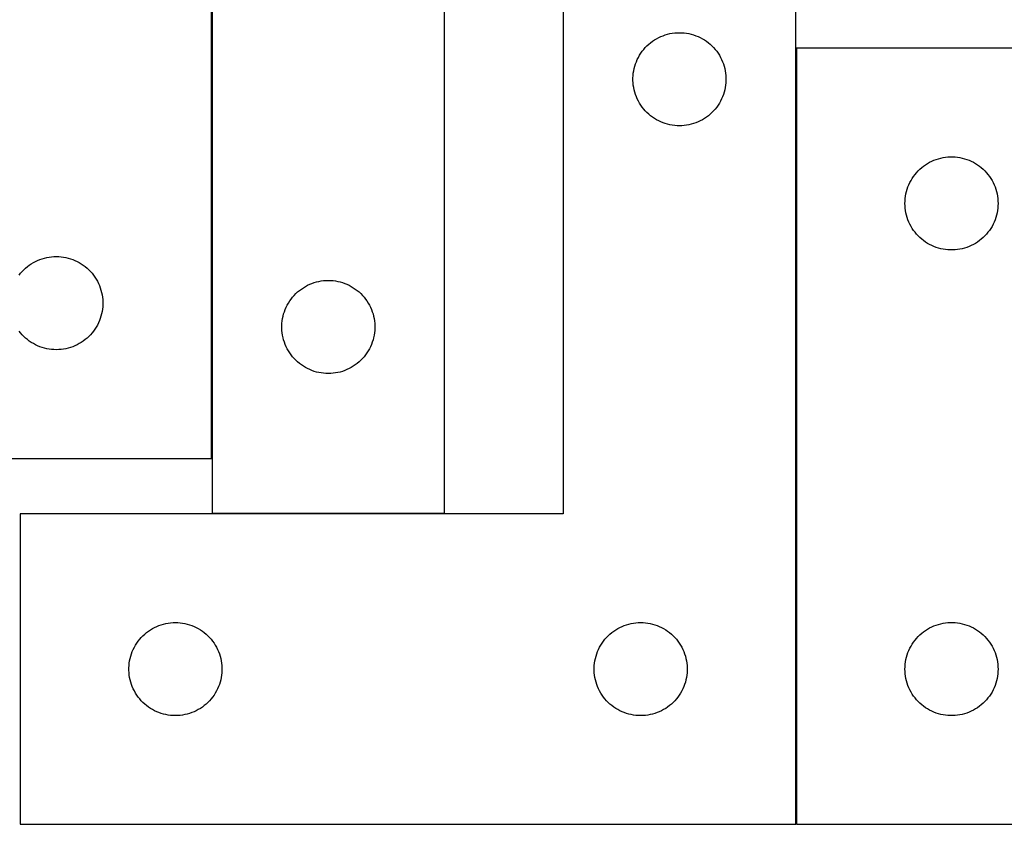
# Model space of a CAD drawing. Header units: millimetres. Extents: x 7 to 1493, y 7 to 438.
# Tile 4 of 6: x 879 to 1197, y 7 to 266. Entities that reach past the tile are written whole.
import ezdxf

# ---------------------------------------------------------------- set-up
doc = ezdxf.new("R2010")
doc.units = ezdxf.units.MM
doc.layers.add('COMMON', color=5, linetype='CONTINUOUS', true_color=0x0000ff)
doc.layers.add('CUT', color=7, linetype='CONTINUOUS', true_color=0x000000)

msp = doc.modelspace()

# ---------------------------------------------------------------- linework, layer by layer
at = {"layer": 'COMMON'}
for p, q in [((941.278071, 124.422915), (941.278071, 406.738149)), ((1129.679478, 256.538148), (1129.679478, 6.538148)), ((1016.378071, 106.638149), (941.378071, 106.638149))]:
    msp.add_line(p, q, dxfattribs=at)
at = {"layer": 'CUT'}
for p, q in [((941.17807, 124.422915), (941.17807, 424.422915)), ((941.378071, 406.738149), (941.378071, 106.738149)), ((1016.378071, 106.738149), (1016.378071, 306.738149)), ((1054.579478, 306.538148), (1054.579478, 106.538148)), ((1129.579478, 6.538148), (1129.579478, 306.538148)), ((1086.07267, 260.282901), (1086.788197, 260.5739)), ((1086.788197, 260.5739), (1087.517756, 260.827678)), ((1087.517756, 260.827678), (1088.259411, 261.043564)), ((1088.259411, 261.043564), (1089.011197, 261.220983)), ((1089.011197, 261.220983), (1089.771119, 261.359466)), ((1089.771119, 261.359466), (1090.537163, 261.458646)), ((1090.537163, 261.458646), (1091.307297, 261.518259)), ((1091.307297, 261.518259), (1092.079478, 261.538148)), ((1092.079478, 261.538148), (1092.851659, 261.518259)), ((1092.851659, 261.518259), (1093.621793, 261.458646)), ((1093.621793, 261.458646), (1094.387837, 261.359466)), ((1094.387837, 261.359466), (1095.147759, 261.220983)), ((1095.147759, 261.220983), (1095.899545, 261.043564)), ((1095.899545, 261.043564), (1096.641201, 260.827678)), ((1096.641201, 260.827678), (1097.370759, 260.5739)), ((1097.370759, 260.5739), (1098.086287, 260.282901)), ((1081.071198, 256.727248), (1081.610316, 257.280431)), ((1081.610316, 257.280431), (1082.177196, 257.805127)), ((1082.177196, 257.805127), (1082.770336, 258.299945)), ((1082.770336, 258.299945), (1083.388162, 258.763573)), ((1083.388162, 258.763573), (1084.029035, 259.194781)), ((1084.029035, 259.194781), (1084.691257, 259.592426)), ((1084.691257, 259.592426), (1085.373071, 259.955454)), ((1085.373071, 259.955454), (1086.07267, 260.282901)), ((1098.086287, 260.282901), (1098.785885, 259.955454)), ((1098.785885, 259.955454), (1099.467699, 259.592426)), ((1099.467699, 259.592426), (1100.129921, 259.194781)), ((1100.129921, 259.194781), (1100.770795, 258.763573)), ((1100.770795, 258.763573), (1101.38862, 258.299945)), ((1101.38862, 258.299945), (1101.98176, 257.805127)), ((1101.98176, 257.805127), (1102.54864, 257.280431)), ((1102.54864, 257.280431), (1103.087759, 256.727248)), ((1078.839296, 253.587799), (1079.219759, 254.26004)), ((1079.219759, 254.26004), (1079.634323, 254.911804)), ((1079.634323, 254.911804), (1080.081889, 255.541362)), ((1080.081889, 255.541362), (1080.561271, 256.147045)), ((1080.561271, 256.147045), (1081.071198, 256.727248)), ((1103.087759, 256.727248), (1103.597685, 256.147045)), ((1103.597685, 256.147045), (1104.077067, 255.541362)), ((1104.077067, 255.541362), (1104.524633, 254.911804)), ((1104.524633, 254.911804), (1104.939198, 254.26004)), ((1104.939198, 254.26004), (1105.31966, 253.587799)), ((1229.779479, 256.538148), (1129.779479, 256.538148)), ((1129.779479, 256.538148), (1129.779479, 6.538148)), ((1077.67723, 250.730432), (1077.91214, 251.466283)), ((1077.91214, 251.466283), (1078.184619, 252.189066)), ((1078.184619, 252.189066), (1078.493944, 252.896864)), ((1078.493944, 252.896864), (1078.839296, 253.587799)), ((1105.31966, 253.587799), (1105.665012, 252.896864)), ((1105.665012, 252.896864), (1105.974338, 252.189066)), ((1105.974338, 252.189066), (1106.246817, 251.466283)), ((1106.246817, 251.466283), (1106.481726, 250.730432)), ((1077.084451, 246.924366), (1077.124215, 247.69578)), ((1077.124215, 247.69578), (1077.203638, 248.464123)), ((1077.203638, 248.464123), (1077.322509, 249.227359)), ((1077.322509, 249.227359), (1077.480512, 249.983464)), ((1077.480512, 249.983464), (1077.67723, 250.730432)), ((1106.481726, 250.730432), (1106.678444, 249.983464)), ((1106.678444, 249.983464), (1106.836447, 249.227359)), ((1106.836447, 249.227359), (1106.955318, 248.464123)), ((1106.955318, 248.464123), (1107.034741, 247.69578)), ((1107.034741, 247.69578), (1107.074505, 246.924366)), ((1077.084451, 246.151929), (1077.084451, 246.924366)), ((1077.124215, 245.380516), (1077.084451, 246.151929)), ((1077.203638, 244.612172), (1077.124215, 245.380516)), ((1077.322509, 243.848936), (1077.203638, 244.612172)), ((1106.955318, 244.612172), (1106.836447, 243.848936)), ((1107.034741, 245.380516), (1106.955318, 244.612172)), ((1107.074505, 246.151929), (1107.034741, 245.380516)), ((1107.074505, 246.924366), (1107.074505, 246.151929)), ((1077.480512, 243.092832), (1077.322509, 243.848936)), ((1077.67723, 242.345863), (1077.480512, 243.092832)), ((1077.91214, 241.610012), (1077.67723, 242.345863)), ((1078.184619, 240.887229), (1077.91214, 241.610012)), ((1106.246817, 241.610012), (1105.974338, 240.887229)), ((1106.481726, 242.345863), (1106.246817, 241.610012)), ((1106.678444, 243.092832), (1106.481726, 242.345863)), ((1106.836447, 243.848936), (1106.678444, 243.092832)), ((1078.493944, 240.179432), (1078.184619, 240.887229)), ((1078.839296, 239.488497), (1078.493944, 240.179432)), ((1079.219759, 238.816256), (1078.839296, 239.488497)), ((1079.634323, 238.164492), (1079.219759, 238.816256)), ((1080.081889, 237.534933), (1079.634323, 238.164492)), ((1104.524633, 238.164492), (1104.077067, 237.534933)), ((1104.939198, 238.816256), (1104.524633, 238.164492)), ((1105.31966, 239.488497), (1104.939198, 238.816256)), ((1105.665012, 240.179432), (1105.31966, 239.488497)), ((1105.974338, 240.887229), (1105.665012, 240.179432)), ((1080.561271, 236.92925), (1080.081889, 237.534933)), ((1081.071198, 236.349048), (1080.561271, 236.92925)), ((1081.610316, 235.795865), (1081.071198, 236.349048)), ((1082.177196, 235.271169), (1081.610316, 235.795865)), ((1082.770336, 234.776351), (1082.177196, 235.271169)), ((1101.98176, 235.271169), (1101.38862, 234.776351)), ((1102.54864, 235.795865), (1101.98176, 235.271169)), ((1103.087759, 236.349048), (1102.54864, 235.795865)), ((1103.597685, 236.92925), (1103.087759, 236.349048)), ((1104.077067, 237.534933), (1103.597685, 236.92925)), ((1083.388162, 234.312723), (1082.770336, 234.776351)), ((1084.029035, 233.881514), (1083.388162, 234.312723)), ((1084.691257, 233.483869), (1084.029035, 233.881514)), ((1085.373071, 233.120841), (1084.691257, 233.483869)), ((1086.07267, 232.793394), (1085.373071, 233.120841)), ((1086.788197, 232.502395), (1086.07267, 232.793394)), ((1087.517756, 232.248617), (1086.788197, 232.502395)), ((1088.259411, 232.032732), (1087.517756, 232.248617)), ((1089.011197, 231.855312), (1088.259411, 232.032732)), ((1089.771119, 231.716829), (1089.011197, 231.855312)), ((1090.537163, 231.61765), (1089.771119, 231.716829)), ((1094.387837, 231.716829), (1093.621793, 231.61765)), ((1095.147759, 231.855312), (1094.387837, 231.716829)), ((1095.899545, 232.032732), (1095.147759, 231.855312)), ((1096.641201, 232.248617), (1095.899545, 232.032732)), ((1097.370759, 232.502395), (1096.641201, 232.248617)), ((1098.086287, 232.793394), (1097.370759, 232.502395)), ((1098.785885, 233.120841), (1098.086287, 232.793394)), ((1099.467699, 233.483869), (1098.785885, 233.120841)), ((1100.129921, 233.881514), (1099.467699, 233.483869)), ((1100.770795, 234.312723), (1100.129921, 233.881514)), ((1101.38862, 234.776351), (1100.770795, 234.312723)), ((1091.307297, 231.558036), (1090.537163, 231.61765)), ((1092.079478, 231.538148), (1091.307297, 231.558036)), ((1092.851659, 231.558036), (1092.079478, 231.538148)), ((1093.621793, 231.61765), (1092.851659, 231.558036)), ((1171.405823, 218.983303), (1172.057587, 219.397867)), ((1172.057587, 219.397867), (1172.729828, 219.77833)), ((1172.729828, 219.77833), (1173.420763, 220.123682)), ((1173.420763, 220.123682), (1174.128561, 220.433007)), ((1174.128561, 220.433007), (1174.851343, 220.705486)), ((1174.851343, 220.705486), (1175.587195, 220.940396)), ((1175.587195, 220.940396), (1176.334163, 221.137113)), ((1176.334163, 221.137113), (1177.090268, 221.295117)), ((1177.090268, 221.295117), (1177.853504, 221.413988)), ((1177.853504, 221.413988), (1178.621847, 221.493411)), ((1178.621847, 221.493411), (1179.39326, 221.533175)), ((1179.39326, 221.533175), (1180.165698, 221.533175)), ((1180.165698, 221.533175), (1180.937111, 221.493411)), ((1180.937111, 221.493411), (1181.705454, 221.413988)), ((1181.705454, 221.413988), (1182.46869, 221.295117)), ((1182.46869, 221.295117), (1183.224795, 221.137113)), ((1183.224795, 221.137113), (1183.971764, 220.940396)), ((1183.971764, 220.940396), (1184.707615, 220.705486)), ((1184.707615, 220.705486), (1185.430397, 220.433007)), ((1185.430397, 220.433007), (1186.138195, 220.123682)), ((1186.138195, 220.123682), (1186.82913, 219.77833)), ((1186.82913, 219.77833), (1187.501371, 219.397867)), ((1187.501371, 219.397867), (1188.153135, 218.983303)), ((1167.554054, 215.229464), (1168.017682, 215.84729)), ((1168.017682, 215.84729), (1168.5125, 216.44043)), ((1168.5125, 216.44043), (1169.037196, 217.00731)), ((1169.037196, 217.00731), (1169.590379, 217.546428)), ((1169.590379, 217.546428), (1170.170581, 218.056354)), ((1170.170581, 218.056354), (1170.776265, 218.535736)), ((1170.776265, 218.535736), (1171.405823, 218.983303)), ((1188.153135, 218.983303), (1188.782693, 218.535736)), ((1188.782693, 218.535736), (1189.388377, 218.056354)), ((1189.388377, 218.056354), (1189.968579, 217.546428)), ((1189.968579, 217.546428), (1190.521762, 217.00731)), ((1190.521762, 217.00731), (1191.046458, 216.44043)), ((1191.046458, 216.44043), (1191.541276, 215.84729)), ((1191.541276, 215.84729), (1192.004904, 215.229464)), ((1166.034726, 212.544956), (1166.362173, 213.244555)), ((1166.362173, 213.244555), (1166.7252, 213.926369)), ((1166.7252, 213.926369), (1167.122846, 214.588591)), ((1167.122846, 214.588591), (1167.554054, 215.229464)), ((1192.004904, 215.229464), (1192.436112, 214.588591)), ((1192.436112, 214.588591), (1192.833758, 213.926369)), ((1192.833758, 213.926369), (1193.196785, 213.244555)), ((1193.196785, 213.244555), (1193.524233, 212.544956)), ((1164.958161, 208.846506), (1165.096644, 209.606429)), ((1165.096644, 209.606429), (1165.274063, 210.358214)), ((1165.274063, 210.358214), (1165.489948, 211.09987)), ((1165.489948, 211.09987), (1165.743727, 211.829429)), ((1165.743727, 211.829429), (1166.034726, 212.544956)), ((1193.524233, 212.544956), (1193.815231, 211.829429)), ((1193.815231, 211.829429), (1194.06901, 211.09987)), ((1194.06901, 211.09987), (1194.284895, 210.358214)), ((1194.284895, 210.358214), (1194.462314, 209.606429)), ((1194.462314, 209.606429), (1194.600798, 208.846506)), ((1164.779479, 206.538148), (1164.799368, 207.310329)), ((1164.799368, 205.765966), (1164.779479, 206.538148)), ((1164.799368, 207.310329), (1164.858981, 208.080463)), ((1164.858981, 208.080463), (1164.958161, 208.846506)), ((1194.600798, 208.846506), (1194.699977, 208.080463)), ((1194.699977, 208.080463), (1194.75959, 207.310329)), ((1194.75959, 207.310329), (1194.779479, 206.538148)), ((1194.779479, 206.538148), (1194.75959, 205.765966)), ((1164.858981, 204.995833), (1164.799368, 205.765966)), ((1164.958161, 204.229789), (1164.858981, 204.995833)), ((1165.096644, 203.469867), (1164.958161, 204.229789)), ((1165.274063, 202.718081), (1165.096644, 203.469867)), ((1194.462314, 203.469867), (1194.284895, 202.718081)), ((1194.600798, 204.229789), (1194.462314, 203.469867)), ((1194.699977, 204.995833), (1194.600798, 204.229789)), ((1194.75959, 205.765966), (1194.699977, 204.995833)), ((1165.489948, 201.976425), (1165.274063, 202.718081)), ((1165.743727, 201.246866), (1165.489948, 201.976425)), ((1166.034726, 200.531339), (1165.743727, 201.246866)), ((1166.362173, 199.831741), (1166.034726, 200.531339)), ((1193.524233, 200.531339), (1193.196785, 199.831741)), ((1193.815231, 201.246866), (1193.524233, 200.531339)), ((1194.06901, 201.976425), (1193.815231, 201.246866)), ((1194.284895, 202.718081), (1194.06901, 201.976425)), ((1166.7252, 199.149927), (1166.362173, 199.831741)), ((1167.122846, 198.487705), (1166.7252, 199.149927)), ((1167.554054, 197.846831), (1167.122846, 198.487705)), ((1168.017682, 197.229005), (1167.554054, 197.846831)), ((1168.5125, 196.635866), (1168.017682, 197.229005)), ((1191.541276, 197.229005), (1191.046458, 196.635866)), ((1192.004904, 197.846831), (1191.541276, 197.229005)), ((1192.436112, 198.487705), (1192.004904, 197.846831)), ((1192.833758, 199.149927), (1192.436112, 198.487705)), ((1193.196785, 199.831741), (1192.833758, 199.149927)), ((1169.037196, 196.068985), (1168.5125, 196.635866)), ((1169.590379, 195.529867), (1169.037196, 196.068985)), ((1170.170581, 195.019941), (1169.590379, 195.529867)), ((1170.776265, 194.540559), (1170.170581, 195.019941)), ((1171.405823, 194.092992), (1170.776265, 194.540559)), ((1172.057587, 193.678428), (1171.405823, 194.092992)), ((1172.729828, 193.297966), (1172.057587, 193.678428)), ((1187.501371, 193.678428), (1186.82913, 193.297966)), ((1188.153135, 194.092992), (1187.501371, 193.678428)), ((1188.782693, 194.540559), (1188.153135, 194.092992)), ((1189.388377, 195.019941), (1188.782693, 194.540559)), ((1189.968579, 195.529867), (1189.388377, 195.019941)), ((1190.521762, 196.068985), (1189.968579, 195.529867)), ((1191.046458, 196.635866), (1190.521762, 196.068985)), ((1173.420763, 192.952614), (1172.729828, 193.297966)), ((1174.128561, 192.643288), (1173.420763, 192.952614)), ((1174.851343, 192.370809), (1174.128561, 192.643288)), ((1175.587195, 192.1359), (1174.851343, 192.370809)), ((1176.334163, 191.939182), (1175.587195, 192.1359)), ((1177.090268, 191.781178), (1176.334163, 191.939182)), ((1177.853504, 191.662308), (1177.090268, 191.781178)), ((1178.621847, 191.582885), (1177.853504, 191.662308)), ((1179.39326, 191.543121), (1178.621847, 191.582885)), ((1180.165698, 191.543121), (1179.39326, 191.543121)), ((1180.937111, 191.582885), (1180.165698, 191.543121)), ((1181.705454, 191.662308), (1180.937111, 191.582885)), ((1182.46869, 191.781178), (1181.705454, 191.662308)), ((1183.224795, 191.939182), (1182.46869, 191.781178)), ((1183.971764, 192.1359), (1183.224795, 191.939182)), ((1184.707615, 192.370809), (1183.971764, 192.1359)), ((1185.430397, 192.643288), (1184.707615, 192.370809)), ((1186.138195, 192.952614), (1185.430397, 192.643288)), ((1186.82913, 193.297966), (1186.138195, 192.952614)), ((883.127627, 187.079548), (883.789849, 187.477193)), ((883.789849, 187.477193), (884.471663, 187.840221)), ((884.471663, 187.840221), (885.171261, 188.167668)), ((885.171261, 188.167668), (885.886789, 188.458667)), ((885.886789, 188.458667), (886.616348, 188.712445)), ((886.616348, 188.712445), (887.358003, 188.92833)), ((887.358003, 188.92833), (888.109789, 189.10575)), ((888.109789, 189.10575), (888.869711, 189.244233)), ((888.869711, 189.244233), (889.635755, 189.343413)), ((889.635755, 189.343413), (890.405889, 189.403026)), ((890.405889, 189.403026), (891.17807, 189.422915)), ((891.17807, 189.422915), (891.950251, 189.403026)), ((891.950251, 189.403026), (892.720385, 189.343413)), ((892.720385, 189.343413), (893.486429, 189.244233)), ((893.486429, 189.244233), (894.246351, 189.10575)), ((894.246351, 189.10575), (894.998137, 188.92833)), ((894.998137, 188.92833), (895.739792, 188.712445)), ((895.739792, 188.712445), (896.469351, 188.458667)), ((896.469351, 188.458667), (897.184879, 188.167668)), ((897.184879, 188.167668), (897.884477, 187.840221)), ((897.884477, 187.840221), (898.566291, 187.477193)), ((898.566291, 187.477193), (899.228513, 187.079548)), ((879.659863, 184.031812), (880.16979, 184.612015)), ((880.16979, 184.612015), (880.708908, 185.165197)), ((880.708908, 185.165197), (881.275788, 185.689894)), ((881.275788, 185.689894), (881.868928, 186.184712)), ((881.868928, 186.184712), (882.486754, 186.64834)), ((882.486754, 186.64834), (883.127627, 187.079548)), ((899.228513, 187.079548), (899.869386, 186.64834)), ((899.869386, 186.64834), (900.487212, 186.184712)), ((900.487212, 186.184712), (901.080352, 185.689894)), ((901.080352, 185.689894), (901.647232, 185.165197)), ((901.647232, 185.165197), (902.18635, 184.612015)), ((902.18635, 184.612015), (902.696277, 184.031812)), ((879.180481, 183.426129), (879.659863, 184.031812)), ((902.696277, 184.031812), (903.175659, 183.426129)), ((903.175659, 183.426129), (903.623225, 182.79657)), ((903.623225, 182.79657), (904.037789, 182.144807)), ((904.037789, 182.144807), (904.418252, 181.472566)), ((904.418252, 181.472566), (904.763604, 180.78163)), ((973.58679, 180.773901), (974.316349, 181.027679)), ((974.316349, 181.027679), (975.058004, 181.243565)), ((975.058004, 181.243565), (975.80979, 181.420984)), ((975.80979, 181.420984), (976.569712, 181.559467)), ((976.569712, 181.559467), (977.335756, 181.658647)), ((977.335756, 181.658647), (978.10589, 181.71826)), ((978.10589, 181.71826), (978.878071, 181.738149)), ((978.878071, 181.738149), (979.650252, 181.71826)), ((979.650252, 181.71826), (980.420386, 181.658647)), ((980.420386, 181.658647), (981.18643, 181.559467)), ((981.18643, 181.559467), (981.946352, 181.420984)), ((981.946352, 181.420984), (982.698138, 181.243565)), ((982.698138, 181.243565), (983.439793, 181.027679)), ((983.439793, 181.027679), (984.169352, 180.773901)), ((904.763604, 180.78163), (905.07293, 180.073833)), ((905.07293, 180.073833), (905.345408, 179.35105)), ((905.345408, 179.35105), (905.580318, 178.615199)), ((905.580318, 178.615199), (905.777036, 177.868231)), ((905.777036, 177.868231), (905.935039, 177.112126)), ((968.408909, 177.480432), (968.975789, 178.005128)), ((968.975789, 178.005128), (969.568929, 178.499946)), ((969.568929, 178.499946), (970.186755, 178.963574)), ((970.186755, 178.963574), (970.827628, 179.394782)), ((970.827628, 179.394782), (971.48985, 179.792427)), ((971.48985, 179.792427), (972.171664, 180.155455)), ((972.171664, 180.155455), (972.871262, 180.482902)), ((972.871262, 180.482902), (973.58679, 180.773901)), ((984.169352, 180.773901), (984.88488, 180.482902)), ((984.88488, 180.482902), (985.584478, 180.155455)), ((985.584478, 180.155455), (986.266292, 179.792427)), ((986.266292, 179.792427), (986.928514, 179.394782)), ((986.928514, 179.394782), (987.569387, 178.963574)), ((987.569387, 178.963574), (988.187213, 178.499946)), ((988.187213, 178.499946), (988.780353, 178.005128)), ((988.780353, 178.005128), (989.347233, 177.480432)), ((905.935039, 177.112126), (906.05391, 176.34889)), ((906.05391, 176.34889), (906.133333, 175.580547)), ((906.133333, 175.580547), (906.173097, 174.809133)), ((906.173097, 174.809133), (906.173097, 174.036696)), ((966.018352, 174.460041), (966.432916, 175.111805)), ((966.432916, 175.111805), (966.880482, 175.741363)), ((966.880482, 175.741363), (967.359864, 176.347046)), ((967.359864, 176.347046), (967.869791, 176.927249)), ((967.869791, 176.927249), (968.408909, 177.480432)), ((989.347233, 177.480432), (989.886351, 176.927249)), ((989.886351, 176.927249), (990.396278, 176.347046)), ((990.396278, 176.347046), (990.87566, 175.741363)), ((990.87566, 175.741363), (991.323226, 175.111805)), ((991.323226, 175.111805), (991.73779, 174.460041)), ((905.935039, 171.733703), (905.777036, 170.977598)), ((906.05391, 172.496939), (905.935039, 171.733703)), ((906.133333, 173.265283), (906.05391, 172.496939)), ((906.173097, 174.036696), (906.133333, 173.265283)), ((964.475823, 170.930433), (964.710733, 171.666284)), ((964.710733, 171.666284), (964.983211, 172.389067)), ((964.983211, 172.389067), (965.292537, 173.096865)), ((965.292537, 173.096865), (965.637889, 173.7878)), ((965.637889, 173.7878), (966.018352, 174.460041)), ((991.73779, 174.460041), (992.118253, 173.7878)), ((992.118253, 173.7878), (992.463605, 173.096865)), ((992.463605, 173.096865), (992.772931, 172.389067)), ((992.772931, 172.389067), (993.045409, 171.666284)), ((993.045409, 171.666284), (993.280319, 170.930433)), ((905.07293, 168.771996), (904.763604, 168.064199)), ((905.345408, 169.494779), (905.07293, 168.771996)), ((905.580318, 170.23063), (905.345408, 169.494779)), ((905.777036, 170.977598), (905.580318, 170.23063)), ((963.922808, 167.895781), (964.002231, 168.664124)), ((964.002231, 168.664124), (964.121102, 169.42736)), ((964.121102, 169.42736), (964.279105, 170.183465)), ((964.279105, 170.183465), (964.475823, 170.930433)), ((993.280319, 170.930433), (993.477037, 170.183465)), ((993.477037, 170.183465), (993.63504, 169.42736)), ((993.63504, 169.42736), (993.753911, 168.664124)), ((993.753911, 168.664124), (993.833334, 167.895781)), ((879.659863, 164.814017), (879.180481, 165.4197)), ((903.175659, 165.4197), (902.696277, 164.814017)), ((903.623225, 166.049259), (903.175659, 165.4197)), ((904.037789, 166.701023), (903.623225, 166.049259)), ((904.418252, 167.373263), (904.037789, 166.701023)), ((904.763604, 168.064199), (904.418252, 167.373263)), ((963.883044, 167.124367), (963.922808, 167.895781)), ((963.883044, 166.35193), (963.883044, 167.124367)), ((963.922808, 165.580517), (963.883044, 166.35193)), ((964.002231, 164.812173), (963.922808, 165.580517)), ((993.833334, 165.580517), (993.753911, 164.812173)), ((993.833334, 167.895781), (993.873098, 167.124367)), ((993.873098, 166.35193), (993.833334, 165.580517)), ((993.873098, 167.124367), (993.873098, 166.35193)), ((880.16979, 164.233815), (879.659863, 164.814017)), ((880.708908, 163.680632), (880.16979, 164.233815)), ((881.275788, 163.155936), (880.708908, 163.680632)), ((881.868928, 162.661117), (881.275788, 163.155936)), ((882.486754, 162.19749), (881.868928, 162.661117)), ((883.127627, 161.766281), (882.486754, 162.19749)), ((899.869386, 162.19749), (899.228513, 161.766281)), ((900.487212, 162.661117), (899.869386, 162.19749)), ((901.080352, 163.155936), (900.487212, 162.661117)), ((901.647232, 163.680632), (901.080352, 163.155936)), ((902.18635, 164.233815), (901.647232, 163.680632)), ((902.696277, 164.814017), (902.18635, 164.233815)), ((964.121102, 164.048937), (964.002231, 164.812173)), ((964.279105, 163.292833), (964.121102, 164.048937)), ((964.475823, 162.545864), (964.279105, 163.292833)), ((964.710733, 161.810013), (964.475823, 162.545864)), ((993.280319, 162.545864), (993.045409, 161.810013)), ((993.477037, 163.292833), (993.280319, 162.545864)), ((993.63504, 164.048937), (993.477037, 163.292833)), ((993.753911, 164.812173), (993.63504, 164.048937)), ((883.789849, 161.368636), (883.127627, 161.766281)), ((884.471663, 161.005608), (883.789849, 161.368636)), ((885.171261, 160.678161), (884.471663, 161.005608)), ((885.886789, 160.387162), (885.171261, 160.678161)), ((886.616348, 160.133384), (885.886789, 160.387162)), ((887.358003, 159.917499), (886.616348, 160.133384)), ((888.109789, 159.740079), (887.358003, 159.917499)), ((888.869711, 159.601596), (888.109789, 159.740079)), ((889.635755, 159.502416), (888.869711, 159.601596)), ((890.405889, 159.442803), (889.635755, 159.502416)), ((891.17807, 159.422915), (890.405889, 159.442803)), ((891.950251, 159.442803), (891.17807, 159.422915)), ((892.720385, 159.502416), (891.950251, 159.442803)), ((893.486429, 159.601596), (892.720385, 159.502416)), ((894.246351, 159.740079), (893.486429, 159.601596)), ((894.998137, 159.917499), (894.246351, 159.740079)), ((895.739792, 160.133384), (894.998137, 159.917499)), ((896.469351, 160.387162), (895.739792, 160.133384)), ((897.184879, 160.678161), (896.469351, 160.387162)), ((897.884477, 161.005608), (897.184879, 160.678161)), ((898.566291, 161.368636), (897.884477, 161.005608)), ((899.228513, 161.766281), (898.566291, 161.368636)), ((964.983211, 161.08723), (964.710733, 161.810013)), ((965.292537, 160.379433), (964.983211, 161.08723)), ((965.637889, 159.688498), (965.292537, 160.379433)), ((966.018352, 159.016257), (965.637889, 159.688498)), ((966.432916, 158.364493), (966.018352, 159.016257)), ((991.73779, 159.016257), (991.323226, 158.364493)), ((992.118253, 159.688498), (991.73779, 159.016257)), ((992.463605, 160.379433), (992.118253, 159.688498)), ((992.772931, 161.08723), (992.463605, 160.379433)), ((993.045409, 161.810013), (992.772931, 161.08723)), ((966.880482, 157.734934), (966.432916, 158.364493)), ((967.359864, 157.129251), (966.880482, 157.734934)), ((967.869791, 156.549049), (967.359864, 157.129251)), ((968.408909, 155.995866), (967.869791, 156.549049)), ((968.975789, 155.47117), (968.408909, 155.995866)), ((989.347233, 155.995866), (988.780353, 155.47117)), ((989.886351, 156.549049), (989.347233, 155.995866)), ((990.396278, 157.129251), (989.886351, 156.549049)), ((990.87566, 157.734934), (990.396278, 157.129251)), ((991.323226, 158.364493), (990.87566, 157.734934)), ((969.568929, 154.976352), (968.975789, 155.47117)), ((970.186755, 154.512724), (969.568929, 154.976352)), ((970.827628, 154.081515), (970.186755, 154.512724)), ((971.48985, 153.68387), (970.827628, 154.081515)), ((972.171664, 153.320842), (971.48985, 153.68387)), ((972.871262, 152.993395), (972.171664, 153.320842)), ((973.58679, 152.702396), (972.871262, 152.993395)), ((974.316349, 152.448618), (973.58679, 152.702396)), ((975.058004, 152.232733), (974.316349, 152.448618)), ((983.439793, 152.448618), (982.698138, 152.232733)), ((984.169352, 152.702396), (983.439793, 152.448618)), ((984.88488, 152.993395), (984.169352, 152.702396)), ((985.584478, 153.320842), (984.88488, 152.993395)), ((986.266292, 153.68387), (985.584478, 153.320842)), ((986.928514, 154.081515), (986.266292, 153.68387)), ((987.569387, 154.512724), (986.928514, 154.081515)), ((988.187213, 154.976352), (987.569387, 154.512724)), ((988.780353, 155.47117), (988.187213, 154.976352)), ((975.80979, 152.055313), (975.058004, 152.232733)), ((976.569712, 151.91683), (975.80979, 152.055313)), ((977.335756, 151.817651), (976.569712, 151.91683)), ((978.10589, 151.758037), (977.335756, 151.817651)), ((978.878071, 151.738149), (978.10589, 151.758037)), ((979.650252, 151.758037), (978.878071, 151.738149)), ((980.420386, 151.817651), (979.650252, 151.758037)), ((981.18643, 151.91683), (980.420386, 151.817651)), ((981.946352, 152.055313), (981.18643, 151.91683)), ((982.698138, 152.232733), (981.946352, 152.055313)), ((691.17807, 124.422915), (941.17807, 124.422915)), ((1054.579478, 106.538148), (879.579478, 106.538148)), ((879.579478, 106.538148), (879.579478, 6.538148)), ((941.378071, 106.738149), (1016.378071, 106.738149)), ((922.191257, 69.592426), (922.873071, 69.955454)), ((922.873071, 69.955454), (923.57267, 70.282901)), ((923.57267, 70.282901), (924.288197, 70.5739)), ((924.288197, 70.5739), (925.017756, 70.827678)), ((925.017756, 70.827678), (925.759411, 71.043564)), ((925.759411, 71.043564), (926.511197, 71.220983)), ((926.511197, 71.220983), (927.271119, 71.359466)), ((927.271119, 71.359466), (928.037163, 71.458646)), ((928.037163, 71.458646), (928.807297, 71.518259)), ((928.807297, 71.518259), (929.579478, 71.538148)), ((929.579478, 71.538148), (930.351659, 71.518259)), ((930.351659, 71.518259), (931.121793, 71.458646)), ((931.121793, 71.458646), (931.887837, 71.359466)), ((931.887837, 71.359466), (932.647759, 71.220983)), ((932.647759, 71.220983), (933.399545, 71.043564)), ((933.399545, 71.043564), (934.141201, 70.827678)), ((934.141201, 70.827678), (934.870759, 70.5739)), ((934.870759, 70.5739), (935.586287, 70.282901)), ((935.586287, 70.282901), (936.285885, 69.955454)), ((936.285885, 69.955454), (936.967699, 69.592426)), ((1072.191257, 69.592426), (1072.873071, 69.955454)), ((1072.873071, 69.955454), (1073.57267, 70.282901)), ((1073.57267, 70.282901), (1074.288197, 70.5739)), ((1074.288197, 70.5739), (1075.017756, 70.827678)), ((1075.017756, 70.827678), (1075.759411, 71.043564)), ((1075.759411, 71.043564), (1076.511197, 71.220983)), ((1076.511197, 71.220983), (1077.271119, 71.359466)), ((1077.271119, 71.359466), (1078.037163, 71.458646)), ((1078.037163, 71.458646), (1078.807297, 71.518259)), ((1078.807297, 71.518259), (1079.579478, 71.538148)), ((1079.579478, 71.538148), (1080.351659, 71.518259)), ((1080.351659, 71.518259), (1081.121793, 71.458646)), ((1081.121793, 71.458646), (1081.887837, 71.359466)), ((1081.887837, 71.359466), (1082.647759, 71.220983)), ((1082.647759, 71.220983), (1083.399545, 71.043564)), ((1083.399545, 71.043564), (1084.141201, 70.827678)), ((1084.141201, 70.827678), (1084.870759, 70.5739)), ((1084.870759, 70.5739), (1085.586287, 70.282901)), ((1085.586287, 70.282901), (1086.285885, 69.955454)), ((1086.285885, 69.955454), (1086.967699, 69.592426)), ((1172.729828, 69.77833), (1173.420763, 70.123682)), ((1173.420763, 70.123682), (1174.128561, 70.433007)), ((1174.128561, 70.433007), (1174.851343, 70.705486)), ((1174.851343, 70.705486), (1175.587195, 70.940396)), ((1175.587195, 70.940396), (1176.334163, 71.137113)), ((1176.334163, 71.137113), (1177.090268, 71.295117)), ((1177.090268, 71.295117), (1177.853504, 71.413988)), ((1177.853504, 71.413988), (1178.621847, 71.493411)), ((1178.621847, 71.493411), (1179.39326, 71.533175)), ((1179.39326, 71.533175), (1180.165698, 71.533175)), ((1180.165698, 71.533175), (1180.937111, 71.493411)), ((1180.937111, 71.493411), (1181.705454, 71.413988)), ((1181.705454, 71.413988), (1182.46869, 71.295117)), ((1182.46869, 71.295117), (1183.224795, 71.137113)), ((1183.224795, 71.137113), (1183.971764, 70.940396)), ((1183.971764, 70.940396), (1184.707615, 70.705486)), ((1184.707615, 70.705486), (1185.430397, 70.433007)), ((1185.430397, 70.433007), (1186.138195, 70.123682)), ((1186.138195, 70.123682), (1186.82913, 69.77833)), ((918.061271, 66.147045), (918.571198, 66.727248)), ((918.571198, 66.727248), (919.110316, 67.280431)), ((919.110316, 67.280431), (919.677196, 67.805127)), ((919.677196, 67.805127), (920.270336, 68.299945)), ((920.270336, 68.299945), (920.888162, 68.763573)), ((920.888162, 68.763573), (921.529035, 69.194781)), ((921.529035, 69.194781), (922.191257, 69.592426)), ((936.967699, 69.592426), (937.629921, 69.194781)), ((937.629921, 69.194781), (938.270795, 68.763573)), ((938.270795, 68.763573), (938.88862, 68.299945)), ((938.88862, 68.299945), (939.48176, 67.805127)), ((939.48176, 67.805127), (940.04864, 67.280431)), ((940.04864, 67.280431), (940.587759, 66.727248)), ((940.587759, 66.727248), (941.097685, 66.147045)), ((1068.061271, 66.147045), (1068.571198, 66.727248)), ((1068.571198, 66.727248), (1069.110316, 67.280431)), ((1069.110316, 67.280431), (1069.677196, 67.805127)), ((1069.677196, 67.805127), (1070.270336, 68.299945)), ((1070.270336, 68.299945), (1070.888162, 68.763573)), ((1070.888162, 68.763573), (1071.529035, 69.194781)), ((1071.529035, 69.194781), (1072.191257, 69.592426)), ((1086.967699, 69.592426), (1087.629921, 69.194781)), ((1087.629921, 69.194781), (1088.270795, 68.763573)), ((1088.270795, 68.763573), (1088.88862, 68.299945)), ((1088.88862, 68.299945), (1089.48176, 67.805127)), ((1089.48176, 67.805127), (1090.04864, 67.280431)), ((1090.04864, 67.280431), (1090.587759, 66.727248)), ((1090.587759, 66.727248), (1091.097685, 66.147045)), ((1168.5125, 66.44043), (1169.037196, 67.00731)), ((1169.037196, 67.00731), (1169.590379, 67.546428)), ((1169.590379, 67.546428), (1170.170581, 68.056354)), ((1170.170581, 68.056354), (1170.776265, 68.535736)), ((1170.776265, 68.535736), (1171.405823, 68.983303)), ((1171.405823, 68.983303), (1172.057587, 69.397867)), ((1172.057587, 69.397867), (1172.729828, 69.77833)), ((1186.82913, 69.77833), (1187.501371, 69.397867)), ((1187.501371, 69.397867), (1188.153135, 68.983303)), ((1188.153135, 68.983303), (1188.782693, 68.535736)), ((1188.782693, 68.535736), (1189.388377, 68.056354)), ((1189.388377, 68.056354), (1189.968579, 67.546428)), ((1189.968579, 67.546428), (1190.521762, 67.00731)), ((1190.521762, 67.00731), (1191.046458, 66.44043)), ((915.993944, 62.896864), (916.339296, 63.587799)), ((916.339296, 63.587799), (916.719759, 64.26004)), ((916.719759, 64.26004), (917.134323, 64.911804)), ((917.134323, 64.911804), (917.581889, 65.541362)), ((917.581889, 65.541362), (918.061271, 66.147045)), ((941.097685, 66.147045), (941.577067, 65.541362)), ((941.577067, 65.541362), (942.024633, 64.911804)), ((942.024633, 64.911804), (942.439198, 64.26004)), ((942.439198, 64.26004), (942.81966, 63.587799)), ((942.81966, 63.587799), (943.165012, 62.896864)), ((1065.993944, 62.896864), (1066.339296, 63.587799)), ((1066.339296, 63.587799), (1066.719759, 64.26004)), ((1066.719759, 64.26004), (1067.134323, 64.911804)), ((1067.134323, 64.911804), (1067.581889, 65.541362)), ((1067.581889, 65.541362), (1068.061271, 66.147045)), ((1091.097685, 66.147045), (1091.577067, 65.541362)), ((1091.577067, 65.541362), (1092.024633, 64.911804)), ((1092.024633, 64.911804), (1092.439198, 64.26004)), ((1092.439198, 64.26004), (1092.81966, 63.587799)), ((1092.81966, 63.587799), (1093.165012, 62.896864)), ((1166.362173, 63.244555), (1166.7252, 63.926369)), ((1166.7252, 63.926369), (1167.122846, 64.588591)), ((1167.122846, 64.588591), (1167.554054, 65.229464)), ((1167.554054, 65.229464), (1168.017682, 65.84729)), ((1168.017682, 65.84729), (1168.5125, 66.44043)), ((1191.046458, 66.44043), (1191.541276, 65.84729)), ((1191.541276, 65.84729), (1192.004904, 65.229464)), ((1192.004904, 65.229464), (1192.436112, 64.588591)), ((1192.436112, 64.588591), (1192.833758, 63.926369)), ((1192.833758, 63.926369), (1193.196785, 63.244555)), ((914.980512, 59.983464), (915.17723, 60.730432)), ((915.17723, 60.730432), (915.41214, 61.466283)), ((915.41214, 61.466283), (915.684619, 62.189066)), ((915.684619, 62.189066), (915.993944, 62.896864)), ((943.165012, 62.896864), (943.474338, 62.189066)), ((943.474338, 62.189066), (943.746817, 61.466283)), ((943.746817, 61.466283), (943.981726, 60.730432)), ((943.981726, 60.730432), (944.178444, 59.983464)), ((1064.980512, 59.983464), (1065.17723, 60.730432)), ((1065.17723, 60.730432), (1065.41214, 61.466283)), ((1065.41214, 61.466283), (1065.684619, 62.189066)), ((1065.684619, 62.189066), (1065.993944, 62.896864)), ((1093.165012, 62.896864), (1093.474338, 62.189066)), ((1093.474338, 62.189066), (1093.746817, 61.466283)), ((1093.746817, 61.466283), (1093.981726, 60.730432)), ((1093.981726, 60.730432), (1094.178444, 59.983464)), ((1165.096644, 59.606429), (1165.274063, 60.358214)), ((1165.274063, 60.358214), (1165.489948, 61.09987)), ((1165.489948, 61.09987), (1165.743727, 61.829429)), ((1165.743727, 61.829429), (1166.034726, 62.544956)), ((1166.034726, 62.544956), (1166.362173, 63.244555)), ((1193.196785, 63.244555), (1193.524233, 62.544956)), ((1193.524233, 62.544956), (1193.815231, 61.829429)), ((1193.815231, 61.829429), (1194.06901, 61.09987)), ((1194.06901, 61.09987), (1194.284895, 60.358214)), ((1194.284895, 60.358214), (1194.462314, 59.606429)), ((914.584451, 56.924366), (914.624215, 57.69578)), ((914.624215, 57.69578), (914.703638, 58.464123)), ((914.703638, 58.464123), (914.822509, 59.227359)), ((914.822509, 59.227359), (914.980512, 59.983464)), ((944.178444, 59.983464), (944.336447, 59.227359)), ((944.336447, 59.227359), (944.455318, 58.464123)), ((944.455318, 58.464123), (944.534741, 57.69578)), ((944.534741, 57.69578), (944.574505, 56.924366)), ((1064.584451, 56.924366), (1064.624215, 57.69578)), ((1064.624215, 57.69578), (1064.703638, 58.464123)), ((1064.703638, 58.464123), (1064.822509, 59.227359)), ((1064.822509, 59.227359), (1064.980512, 59.983464)), ((1094.178444, 59.983464), (1094.336447, 59.227359)), ((1094.336447, 59.227359), (1094.455318, 58.464123)), ((1094.455318, 58.464123), (1094.534741, 57.69578)), ((1094.534741, 57.69578), (1094.574505, 56.924366)), ((1164.779479, 56.538148), (1164.799368, 57.310329)), ((1164.799368, 57.310329), (1164.858981, 58.080463)), ((1164.858981, 58.080463), (1164.958161, 58.846506)), ((1164.958161, 58.846506), (1165.096644, 59.606429)), ((1194.462314, 59.606429), (1194.600798, 58.846506)), ((1194.600798, 58.846506), (1194.699977, 58.080463)), ((1194.699977, 58.080463), (1194.75959, 57.310329)), ((1194.75959, 57.310329), (1194.779479, 56.538148)), ((914.584451, 56.151929), (914.584451, 56.924366)), ((914.624215, 55.380516), (914.584451, 56.151929)), ((914.703638, 54.612172), (914.624215, 55.380516)), ((914.822509, 53.848936), (914.703638, 54.612172)), ((944.455318, 54.612172), (944.336447, 53.848936)), ((944.534741, 55.380516), (944.455318, 54.612172)), ((944.574505, 56.151929), (944.534741, 55.380516)), ((944.574505, 56.924366), (944.574505, 56.151929)), ((1064.584451, 56.151929), (1064.584451, 56.924366)), ((1064.624215, 55.380516), (1064.584451, 56.151929)), ((1064.703638, 54.612172), (1064.624215, 55.380516)), ((1064.822509, 53.848936), (1064.703638, 54.612172)), ((1094.455318, 54.612172), (1094.336447, 53.848936)), ((1094.534741, 55.380516), (1094.455318, 54.612172)), ((1094.574505, 56.151929), (1094.534741, 55.380516)), ((1094.574505, 56.924366), (1094.574505, 56.151929)), ((1164.799368, 55.765966), (1164.779479, 56.538148)), ((1164.858981, 54.995833), (1164.799368, 55.765966)), ((1164.958161, 54.229789), (1164.858981, 54.995833)), ((1165.096644, 53.469867), (1164.958161, 54.229789)), ((1194.600798, 54.229789), (1194.462314, 53.469867)), ((1194.699977, 54.995833), (1194.600798, 54.229789)), ((1194.75959, 55.765966), (1194.699977, 54.995833)), ((1194.779479, 56.538148), (1194.75959, 55.765966)), ((914.980512, 53.092832), (914.822509, 53.848936)), ((915.17723, 52.345863), (914.980512, 53.092832)), ((915.41214, 51.610012), (915.17723, 52.345863)), ((915.684619, 50.887229), (915.41214, 51.610012)), ((915.993944, 50.179432), (915.684619, 50.887229)), ((943.474338, 50.887229), (943.165012, 50.179432)), ((943.746817, 51.610012), (943.474338, 50.887229)), ((943.981726, 52.345863), (943.746817, 51.610012)), ((944.178444, 53.092832), (943.981726, 52.345863)), ((944.336447, 53.848936), (944.178444, 53.092832)), ((1064.980512, 53.092832), (1064.822509, 53.848936)), ((1065.17723, 52.345863), (1064.980512, 53.092832)), ((1065.41214, 51.610012), (1065.17723, 52.345863)), ((1065.684619, 50.887229), (1065.41214, 51.610012)), ((1065.993944, 50.179432), (1065.684619, 50.887229)), ((1093.474338, 50.887229), (1093.165012, 50.179432)), ((1093.746817, 51.610012), (1093.474338, 50.887229)), ((1093.981726, 52.345863), (1093.746817, 51.610012)), ((1094.178444, 53.092832), (1093.981726, 52.345863)), ((1094.336447, 53.848936), (1094.178444, 53.092832)), ((1165.274063, 52.718081), (1165.096644, 53.469867)), ((1165.489948, 51.976425), (1165.274063, 52.718081)), ((1165.743727, 51.246866), (1165.489948, 51.976425)), ((1166.034726, 50.531339), (1165.743727, 51.246866)), ((1193.815231, 51.246866), (1193.524233, 50.531339)), ((1194.06901, 51.976425), (1193.815231, 51.246866)), ((1194.284895, 52.718081), (1194.06901, 51.976425)), ((1194.462314, 53.469867), (1194.284895, 52.718081)), ((916.339296, 49.488497), (915.993944, 50.179432)), ((916.719759, 48.816256), (916.339296, 49.488497)), ((917.134323, 48.164492), (916.719759, 48.816256)), ((917.581889, 47.534933), (917.134323, 48.164492)), ((942.024633, 48.164492), (941.577067, 47.534933)), ((942.439198, 48.816256), (942.024633, 48.164492)), ((942.81966, 49.488497), (942.439198, 48.816256)), ((943.165012, 50.179432), (942.81966, 49.488497)), ((1066.339296, 49.488497), (1065.993944, 50.179432)), ((1066.719759, 48.816256), (1066.339296, 49.488497)), ((1067.134323, 48.164492), (1066.719759, 48.816256)), ((1067.581889, 47.534933), (1067.134323, 48.164492)), ((1092.024633, 48.164492), (1091.577067, 47.534933)), ((1092.439198, 48.816256), (1092.024633, 48.164492)), ((1092.81966, 49.488497), (1092.439198, 48.816256)), ((1093.165012, 50.179432), (1092.81966, 49.488497)), ((1166.362173, 49.831741), (1166.034726, 50.531339)), ((1166.7252, 49.149927), (1166.362173, 49.831741)), ((1167.122846, 48.487705), (1166.7252, 49.149927)), ((1167.554054, 47.846831), (1167.122846, 48.487705)), ((1168.017682, 47.229005), (1167.554054, 47.846831)), ((1192.004904, 47.846831), (1191.541276, 47.229005)), ((1192.436112, 48.487705), (1192.004904, 47.846831)), ((1192.833758, 49.149927), (1192.436112, 48.487705)), ((1193.196785, 49.831741), (1192.833758, 49.149927)), ((1193.524233, 50.531339), (1193.196785, 49.831741)), ((918.061271, 46.92925), (917.581889, 47.534933)), ((918.571198, 46.349048), (918.061271, 46.92925)), ((919.110316, 45.795865), (918.571198, 46.349048)), ((919.677196, 45.271169), (919.110316, 45.795865)), ((920.270336, 44.776351), (919.677196, 45.271169)), ((920.888162, 44.312723), (920.270336, 44.776351)), ((938.88862, 44.776351), (938.270795, 44.312723)), ((939.48176, 45.271169), (938.88862, 44.776351)), ((940.04864, 45.795865), (939.48176, 45.271169)), ((940.587759, 46.349048), (940.04864, 45.795865)), ((941.097685, 46.92925), (940.587759, 46.349048)), ((941.577067, 47.534933), (941.097685, 46.92925)), ((1068.061271, 46.92925), (1067.581889, 47.534933)), ((1068.571198, 46.349048), (1068.061271, 46.92925)), ((1069.110316, 45.795865), (1068.571198, 46.349048)), ((1069.677196, 45.271169), (1069.110316, 45.795865)), ((1070.270336, 44.776351), (1069.677196, 45.271169)), ((1070.888162, 44.312723), (1070.270336, 44.776351)), ((1088.88862, 44.776351), (1088.270795, 44.312723)), ((1089.48176, 45.271169), (1088.88862, 44.776351)), ((1090.04864, 45.795865), (1089.48176, 45.271169)), ((1090.587759, 46.349048), (1090.04864, 45.795865)), ((1091.097685, 46.92925), (1090.587759, 46.349048)), ((1091.577067, 47.534933), (1091.097685, 46.92925)), ((1168.5125, 46.635866), (1168.017682, 47.229005)), ((1169.037196, 46.068985), (1168.5125, 46.635866)), ((1169.590379, 45.529867), (1169.037196, 46.068985)), ((1170.170581, 45.019941), (1169.590379, 45.529867)), ((1170.776265, 44.540559), (1170.170581, 45.019941)), ((1171.405823, 44.092992), (1170.776265, 44.540559)), ((1188.782693, 44.540559), (1188.153135, 44.092992)), ((1189.388377, 45.019941), (1188.782693, 44.540559)), ((1189.968579, 45.529867), (1189.388377, 45.019941)), ((1190.521762, 46.068985), (1189.968579, 45.529867)), ((1191.046458, 46.635866), (1190.521762, 46.068985)), ((1191.541276, 47.229005), (1191.046458, 46.635866)), ((921.529035, 43.881514), (920.888162, 44.312723)), ((922.191257, 43.483869), (921.529035, 43.881514)), ((922.873071, 43.120841), (922.191257, 43.483869)), ((923.57267, 42.793394), (922.873071, 43.120841)), ((924.288197, 42.502395), (923.57267, 42.793394)), ((925.017756, 42.248617), (924.288197, 42.502395)), ((925.759411, 42.032732), (925.017756, 42.248617)), ((926.511197, 41.855312), (925.759411, 42.032732)), ((927.271119, 41.716829), (926.511197, 41.855312)), ((928.037163, 41.61765), (927.271119, 41.716829)), ((928.807297, 41.558036), (928.037163, 41.61765)), ((929.579478, 41.538148), (928.807297, 41.558036)), ((930.351659, 41.558036), (929.579478, 41.538148)), ((931.121793, 41.61765), (930.351659, 41.558036)), ((931.887837, 41.716829), (931.121793, 41.61765)), ((932.647759, 41.855312), (931.887837, 41.716829)), ((933.399545, 42.032732), (932.647759, 41.855312)), ((934.141201, 42.248617), (933.399545, 42.032732)), ((934.870759, 42.502395), (934.141201, 42.248617)), ((935.586287, 42.793394), (934.870759, 42.502395)), ((936.285885, 43.120841), (935.586287, 42.793394)), ((936.967699, 43.483869), (936.285885, 43.120841)), ((937.629921, 43.881514), (936.967699, 43.483869)), ((938.270795, 44.312723), (937.629921, 43.881514)), ((1071.529035, 43.881514), (1070.888162, 44.312723)), ((1072.191257, 43.483869), (1071.529035, 43.881514)), ((1072.873071, 43.120841), (1072.191257, 43.483869)), ((1073.57267, 42.793394), (1072.873071, 43.120841)), ((1074.288197, 42.502395), (1073.57267, 42.793394)), ((1075.017756, 42.248617), (1074.288197, 42.502395)), ((1075.759411, 42.032732), (1075.017756, 42.248617)), ((1076.511197, 41.855312), (1075.759411, 42.032732)), ((1077.271119, 41.716829), (1076.511197, 41.855312)), ((1078.037163, 41.61765), (1077.271119, 41.716829)), ((1078.807297, 41.558036), (1078.037163, 41.61765)), ((1079.579478, 41.538148), (1078.807297, 41.558036)), ((1080.351659, 41.558036), (1079.579478, 41.538148)), ((1081.121793, 41.61765), (1080.351659, 41.558036)), ((1081.887837, 41.716829), (1081.121793, 41.61765)), ((1082.647759, 41.855312), (1081.887837, 41.716829)), ((1083.399545, 42.032732), (1082.647759, 41.855312)), ((1084.141201, 42.248617), (1083.399545, 42.032732)), ((1084.870759, 42.502395), (1084.141201, 42.248617)), ((1085.586287, 42.793394), (1084.870759, 42.502395)), ((1086.285885, 43.120841), (1085.586287, 42.793394)), ((1086.967699, 43.483869), (1086.285885, 43.120841)), ((1087.629921, 43.881514), (1086.967699, 43.483869)), ((1088.270795, 44.312723), (1087.629921, 43.881514)), ((1172.057587, 43.678428), (1171.405823, 44.092992)), ((1172.729828, 43.297966), (1172.057587, 43.678428)), ((1173.420763, 42.952614), (1172.729828, 43.297966)), ((1174.128561, 42.643288), (1173.420763, 42.952614)), ((1174.851343, 42.370809), (1174.128561, 42.643288)), ((1175.587195, 42.1359), (1174.851343, 42.370809)), ((1176.334163, 41.939182), (1175.587195, 42.1359)), ((1177.090268, 41.781178), (1176.334163, 41.939182)), ((1177.853504, 41.662308), (1177.090268, 41.781178)), ((1178.621847, 41.582885), (1177.853504, 41.662308)), ((1179.39326, 41.543121), (1178.621847, 41.582885)), ((1180.165698, 41.543121), (1179.39326, 41.543121)), ((1180.937111, 41.582885), (1180.165698, 41.543121)), ((1181.705454, 41.662308), (1180.937111, 41.582885)), ((1182.46869, 41.781178), (1181.705454, 41.662308)), ((1183.224795, 41.939182), (1182.46869, 41.781178)), ((1183.971764, 42.1359), (1183.224795, 41.939182)), ((1184.707615, 42.370809), (1183.971764, 42.1359)), ((1185.430397, 42.643288), (1184.707615, 42.370809)), ((1186.138195, 42.952614), (1185.430397, 42.643288)), ((1186.82913, 43.297966), (1186.138195, 42.952614)), ((1187.501371, 43.678428), (1186.82913, 43.297966)), ((1188.153135, 44.092992), (1187.501371, 43.678428)), ((879.579478, 6.538148), (1129.579478, 6.538148)), ((1129.779479, 6.538148), (1429.779479, 6.538148))]:
    msp.add_line(p, q, dxfattribs=at)

doc.saveas('drawing.dxf')
